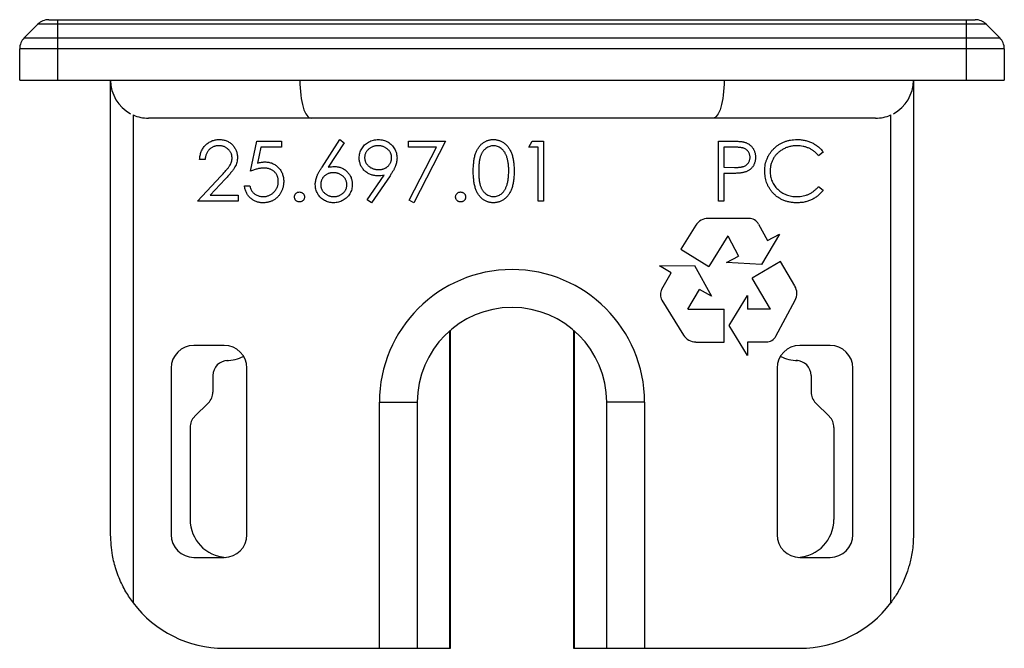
# Model space of a CAD drawing. Header units: millimetres. Extents: x -6.5 to 6.5, y 0 to 8.3.
import ezdxf

# ---------------------------------------------------------------- set-up
doc = ezdxf.new("R2010")
doc.units = ezdxf.units.MM

msp = doc.modelspace()

# ---------------------------------------------------------------- linework, layer by layer
at = {"color": 7, "linetype": 'Continuous', "lineweight": 25}
for p, q in [((-6.259, 8.241), (-6.441, 8.059)), ((6.259, 8.241), (-6.259, 8.241)), ((-6.117, 8.3), (6.117, 8.3)), ((-6, 8.3), (-6, 7.5)), ((6, 7.5), (6, 8.3)), ((6.259, 8.241), (6.441, 8.059)), ((-6.441, 8.059), (6.441, 8.059)), ((6.5, 7.917), (-6.5, 7.917)), ((-6.5, 7.5), (-6.5, 7.917)), ((6.5, 7.917), (6.5, 7.5)), ((-6.5, 7.5), (6.5, 7.5)), ((-5.3, 1.5), (-5.3, 7.5)), ((5.3, 7.5), (5.3, 1.5)), ((-5, 7.042), (-5, 0.6)), ((5, 0.6), (5, 7.042)), ((4.8, 7), (-4.8, 7)), ((-3.452, 6.3), (-3.37, 6.697)), ((-3.37, 6.697), (-3.045, 6.697)), ((-3.045, 6.697), (-3.045, 6.615)), ((-2.508, 6.355), (-2.271, 6.717)), ((-2.217, 6.674), (-2.426, 6.353)), ((-2.271, 6.717), (-2.217, 6.674)), ((-1.366, 6.697), (-0.877, 6.697)), ((-1.366, 6.615), (-1.366, 6.697)), ((-0.877, 6.697), (-1.294, 5.883)), ((0.222, 6.615), (0.268, 6.697)), ((0.268, 6.697), (0.415, 6.697)), ((0.415, 6.697), (0.415, 5.903)), ((2.726, 6.697), (2.882, 6.697)), ((2.726, 5.903), (2.726, 6.697)), ((-3.315, 6.615), (-3.358, 6.407)), ((-3.045, 6.615), (-3.315, 6.615)), ((-0.998, 6.615), (-1.366, 6.615)), ((-1.356, 5.917), (-0.998, 6.615)), ((0.344, 6.615), (0.222, 6.615)), ((0.344, 5.903), (0.344, 6.615)), ((2.797, 6.615), (2.797, 6.351)), ((2.943, 6.615), (2.797, 6.615)), ((4.11, 6.551), (4.048, 6.503)), ((-4.052, 6.453), (-4.124, 6.453)), ((-1.911, 5.922), (-1.69, 6.245)), ((-1.61, 6.24), (-1.854, 5.883)), ((2.797, 6.351), (2.936, 6.349)), ((2.854, 6.269), (2.797, 6.269)), ((2.797, 6.269), (2.797, 5.903)), ((-4.154, 5.903), (-3.846, 6.232)), ((-3.785, 6.196), (-3.984, 5.984)), ((-3.984, 5.984), (-3.615, 5.984)), ((-3.615, 5.984), (-3.615, 5.903)), ((-3.533, 6.107), (-3.462, 6.107)), ((4.048, 6.096), (4.11, 6.049)), ((-3.615, 5.903), (-4.154, 5.903)), ((-1.854, 5.883), (-1.911, 5.922)), ((-1.294, 5.883), (-1.356, 5.917)), ((0.415, 5.903), (0.344, 5.903)), ((2.797, 5.903), (2.726, 5.903)), ((3.129, 5.677), (2.59, 5.677)), ((3.256, 5.601), (3.373, 5.383)), ((2.426, 5.586), (2.231, 5.268)), ((3.532, 5.468), (3.295, 5.069)), ((3.373, 5.383), (3.532, 5.468)), ((2.848, 5.447), (2.599, 5.042)), ((2.848, 5.447), (2.992, 5.179)), ((2.231, 5.268), (2.599, 5.042)), ((2.833, 5.094), (2.992, 5.179)), ((3.295, 5.069), (2.833, 5.094)), ((3.547, 5.106), (3.173, 4.888)), ((3.735, 4.784), (3.547, 5.106)), ((1.948, 5.048), (2.411, 5.055)), ((2.103, 4.957), (1.948, 5.048)), ((1.979, 4.743), (2.103, 4.957)), ((2.411, 5.055), (2.632, 4.648)), ((3.413, 4.477), (3.173, 4.888)), ((2.323, 4.477), (2.477, 4.739)), ((2.632, 4.648), (2.477, 4.739)), ((1.98, 4.595), (2.263, 4.136)), ((2.869, 4.261), (3.109, 4.657)), ((3.109, 4.657), (3.109, 4.477)), ((3.484, 4.121), (3.738, 4.596)), ((2.323, 4.477), (2.8, 4.477)), ((2.8, 4.044), (2.8, 4.477)), ((3.413, 4.477), (3.109, 4.477)), ((-0.822, 0), (-0.822, 4.191)), ((-0.812, 0), (-0.812, 4.2)), ((0.812, 4.2), (0.812, 0)), ((0.822, 4.191), (0.822, 0)), ((3.109, 3.864), (2.869, 4.261)), ((2.427, 4.044), (2.8, 4.044)), ((3.357, 4.044), (3.109, 4.044)), ((3.109, 4.044), (3.109, 3.864)), ((-3.8, 4), (-4.2, 4)), ((4.2, 4), (3.8, 4)), ((-3.771, 3.8), (-3.75, 3.8)), ((3.771, 3.8), (3.75, 3.8)), ((-4.5, 3.7), (-4.5, 1.5)), ((-3.5, 1.5), (-3.5, 3.7)), ((3.5, 3.7), (3.5, 1.5)), ((4.5, 1.5), (4.5, 3.7)), ((-3.95, 3.6), (-3.95, 3.383)), ((3.95, 3.6), (3.95, 3.383)), ((-4.009, 3.241), (-4.191, 3.059)), ((-1.75, 0), (-1.75, 3.25)), ((-1.75, 3.25), (-1.25, 3.25)), ((-1.25, 3.25), (-1.25, 0)), ((1.25, 0), (1.25, 3.25)), ((1.75, 3.25), (1.25, 3.25)), ((1.75, 3.25), (1.75, 0)), ((4.009, 3.241), (4.191, 3.059)), ((-4.25, 2.917), (-4.25, 1.7)), ((4.25, 2.917), (4.25, 1.7)), ((-4.2, 1.2), (-3.8, 1.2)), ((3.8, 1.2), (4.2, 1.2)), ((-3.8, 0), (-0.812, 0)), ((0.812, 0), (3.8, 0))]:
    msp.add_line(p, q, dxfattribs=at)
for centre, radius, start, end in [((-6.117, 8.1), 0.2, 90, 135), ((6.117, 8.1), 0.2, 45, 90), ((-6.3, 7.917), 0.2, 135, 180), ((6.3, 7.917), 0.2, 0, 45), ((-4.8, 7.5), 0.5, 180, 241.9092), ((4.8, 7.5), 0.5, 298.0981, 0), ((-4.8, 7.5), 0.5, 246.4218, 270), ((4.8, 7.5), 0.5, 270, 293.5782), ((2.59, 5.485), 0.192, 90, 148.3925), ((3.129, 5.533), 0.144, 28.1361, 90), ((0, 3.25), 1.75, 0, 180), ((2.103, 4.671), 0.144, 149.7436, 211.6075), ((3.569, 4.687), 0.192, 331.8639, 30.2564), ((0, 3.25), 1.25, 0, 180), ((2.427, 4.237), 0.192, 211.6075, 270), ((3.357, 4.189), 0.144, 270, 331.8639), ((-4.2, 3.7), 0.3, 90, 180), ((-3.8, 3.7), 0.3, 0, 90), ((3.8, 3.7), 0.3, 90, 180), ((4.2, 3.7), 0.3, 0, 90), ((-3.75, 3.6), 0.2, 90, 180), ((-3.771, 4.3), 0.5, 270, 297.1206), ((3.771, 4.3), 0.5, 242.8794, 270), ((3.75, 3.6), 0.2, 0, 90), ((-4.15, 3.383), 0.2, 315, 0), ((4.15, 3.383), 0.2, 180, 225), ((-4.05, 2.917), 0.2, 135, 180), ((4.05, 2.917), 0.2, 360, 45), ((-3.75, 1.7), 0.5, 180, 266.7692), ((3.75, 1.7), 0.5, 273.2308, 0), ((-4.2, 1.5), 0.3, 180, 270), ((-3.8, 1.5), 0.3, 270, 0), ((3.8, 1.5), 0.3, 180, 270), ((4.2, 1.5), 0.3, 270, 0), ((-3.8, 1.5), 1.5, 216.8699, 270), ((3.8, 1.5), 1.5, 270, 323.1301)]:
    msp.add_arc(centre, radius, start, end, dxfattribs=at)
for points, knots in [([(-2.8, 7.5), (-2.8, 7.365), (-2.784, 7.234), (-2.73, 7.052), (-2.692, 7), (-2.653, 7)], [0, 0, 0, 0, 0.5, 0.5, 1, 1, 1, 1]), ([(2.8, 7.5), (2.8, 7.365), (2.784, 7.234), (2.73, 7.052), (2.692, 7), (2.653, 7)], [0, 0, 0, 0, 0.5, 0.5, 1, 1, 1, 1]), ([(-4.124, 6.453), (-4.123, 6.462), (-4.122, 6.481), (-4.118, 6.508), (-4.112, 6.533), (-4.103, 6.558), (-4.092, 6.581), (-4.08, 6.603), (-4.064, 6.624), (-4.047, 6.643), (-4.028, 6.66), (-4.008, 6.676), (-3.987, 6.688), (-3.964, 6.699), (-3.941, 6.707), (-3.917, 6.713), (-3.891, 6.717), (-3.874, 6.717), (-3.865, 6.717)], [0, 0, 0, 0, 0.068791, 0.135103, 0.198979, 0.261904, 0.323495, 0.385195, 0.446969, 0.509765, 0.572251, 0.633405, 0.693251, 0.752583, 0.812579, 0.873275, 0.93555, 1, 1, 1, 1]), ([(-3.868, 6.636), (-3.875, 6.636), (-3.887, 6.635), (-3.905, 6.633), (-3.922, 6.629), (-3.938, 6.624), (-3.954, 6.617), (-3.968, 6.609), (-3.982, 6.599), (-3.995, 6.588), (-4.007, 6.575), (-4.018, 6.561), (-4.027, 6.546), (-4.035, 6.53), (-4.041, 6.512), (-4.046, 6.493), (-4.05, 6.473), (-4.052, 6.46), (-4.052, 6.453)], [0, 0, 0, 0, 0.064439, 0.126547, 0.186887, 0.245878, 0.304041, 0.362191, 0.420976, 0.48066, 0.5406, 0.600689, 0.661936, 0.724443, 0.789038, 0.856314, 0.926352, 1, 1, 1, 1]), ([(-3.696, 6.475), (-3.696, 6.48), (-3.697, 6.491), (-3.699, 6.507), (-3.703, 6.522), (-3.708, 6.536), (-3.715, 6.55), (-3.724, 6.563), (-3.734, 6.576), (-3.746, 6.588), (-3.759, 6.599), (-3.772, 6.609), (-3.786, 6.617), (-3.801, 6.624), (-3.817, 6.629), (-3.834, 6.633), (-3.851, 6.635), (-3.862, 6.636), (-3.868, 6.636)], [0, 0, 0, 0, 0.061965, 0.122122, 0.180988, 0.239933, 0.299906, 0.359989, 0.421776, 0.486576, 0.551535, 0.615018, 0.677259, 0.73973, 0.80305, 0.866495, 0.931973, 1, 1, 1, 1]), ([(-3.865, 6.717), (-3.856, 6.717), (-3.839, 6.717), (-3.814, 6.713), (-3.79, 6.708), (-3.768, 6.7), (-3.747, 6.69), (-3.727, 6.678), (-3.708, 6.664), (-3.691, 6.647), (-3.675, 6.629), (-3.662, 6.61), (-3.651, 6.591), (-3.641, 6.571), (-3.634, 6.549), (-3.629, 6.527), (-3.626, 6.504), (-3.625, 6.489), (-3.625, 6.481)], [0, 0, 0, 0, 0.0694755, 0.1365168, 0.2007888, 0.2638297, 0.325735, 0.3872907, 0.4495092, 0.5129678, 0.5762752, 0.6375801, 0.6979026, 0.7571721, 0.8165985, 0.8766532, 0.9372896, 1, 1, 1, 1]), ([(-2.017, 6.474), (-2.017, 6.485), (-2.016, 6.507), (-2.01, 6.539), (-1.999, 6.569), (-1.985, 6.597), (-1.967, 6.623), (-1.946, 6.647), (-1.921, 6.667), (-1.893, 6.685), (-1.862, 6.699), (-1.831, 6.71), (-1.798, 6.716), (-1.776, 6.717), (-1.764, 6.717)], [0, 0, 0, 0, 0.0852491, 0.1673266, 0.2481753, 0.3288291, 0.4099081, 0.4905845, 0.5729935, 0.6582649, 0.7442216, 0.8290604, 0.9139383, 1, 1, 1, 1]), ([(-1.768, 6.636), (-1.774, 6.636), (-1.786, 6.635), (-1.803, 6.633), (-1.82, 6.629), (-1.836, 6.624), (-1.852, 6.618), (-1.867, 6.61), (-1.881, 6.6), (-1.894, 6.59), (-1.906, 6.578), (-1.917, 6.565), (-1.926, 6.552), (-1.933, 6.539), (-1.939, 6.524), (-1.943, 6.509), (-1.945, 6.494), (-1.946, 6.483), (-1.946, 6.478)], [0, 0, 0, 0, 0.068712, 0.134812, 0.199538, 0.263335, 0.326747, 0.390328, 0.454126, 0.519203, 0.58351, 0.645497, 0.70529, 0.763488, 0.821856, 0.880004, 0.939108, 1, 1, 1, 1]), ([(-1.59, 6.478), (-1.59, 6.483), (-1.59, 6.494), (-1.592, 6.509), (-1.597, 6.524), (-1.602, 6.539), (-1.61, 6.552), (-1.619, 6.565), (-1.629, 6.578), (-1.642, 6.59), (-1.655, 6.6), (-1.669, 6.61), (-1.684, 6.618), (-1.699, 6.624), (-1.715, 6.629), (-1.732, 6.633), (-1.75, 6.635), (-1.762, 6.636), (-1.768, 6.636)], [0, 0, 0, 0, 0.06076, 0.119735, 0.177757, 0.235999, 0.29407, 0.353733, 0.415973, 0.48014, 0.545076, 0.608735, 0.672178, 0.735453, 0.799112, 0.864284, 0.930837, 1, 1, 1, 1]), ([(-1.764, 6.717), (-1.753, 6.717), (-1.732, 6.716), (-1.7, 6.71), (-1.669, 6.7), (-1.64, 6.686), (-1.613, 6.668), (-1.589, 6.647), (-1.568, 6.623), (-1.55, 6.596), (-1.536, 6.567), (-1.526, 6.537), (-1.52, 6.505), (-1.519, 6.484), (-1.518, 6.473)], [0, 0, 0, 0, 0.085532, 0.169003, 0.251943, 0.335682, 0.419409, 0.501265, 0.583703, 0.668, 0.751919, 0.834598, 0.916526, 1, 1, 1, 1]), ([(-0.511, 6.3), (-0.511, 6.312), (-0.511, 6.337), (-0.509, 6.373), (-0.506, 6.407), (-0.503, 6.438), (-0.498, 6.468), (-0.492, 6.495), (-0.486, 6.52), (-0.478, 6.542), (-0.469, 6.563), (-0.459, 6.583), (-0.449, 6.601), (-0.437, 6.618), (-0.425, 6.634), (-0.412, 6.648), (-0.398, 6.661), (-0.383, 6.673), (-0.367, 6.683), (-0.351, 6.692), (-0.335, 6.7), (-0.318, 6.706), (-0.3, 6.711), (-0.282, 6.715), (-0.264, 6.717), (-0.252, 6.717), (-0.246, 6.717)], [0, 0, 0, 0, 0.068595, 0.133246, 0.194313, 0.251279, 0.304513, 0.354235, 0.400481, 0.443411, 0.484015, 0.523252, 0.561042, 0.5979, 0.633518, 0.668314, 0.702496, 0.736685, 0.770293, 0.803437, 0.835913, 0.86846, 0.900847, 0.933467, 0.966258, 1, 1, 1, 1]), ([(-0.243, 6.636), (-0.252, 6.635), (-0.27, 6.634), (-0.295, 6.628), (-0.32, 6.616), (-0.34, 6.604), (-0.355, 6.592), (-0.366, 6.582), (-0.376, 6.571), (-0.385, 6.558), (-0.394, 6.545), (-0.402, 6.531), (-0.409, 6.515), (-0.416, 6.499), (-0.421, 6.481), (-0.426, 6.461), (-0.431, 6.439), (-0.434, 6.415), (-0.436, 6.389), (-0.438, 6.361), (-0.44, 6.331), (-0.44, 6.311), (-0.44, 6.3)], [0, 0, 0, 0, 0.060387, 0.120883, 0.182755, 0.247811, 0.281299, 0.315088, 0.349702, 0.384857, 0.420966, 0.458511, 0.497175, 0.537602, 0.580503, 0.627468, 0.678388, 0.733983, 0.793747, 0.857714, 0.926698, 1, 1, 1, 1]), ([(-0.246, 6.717), (-0.239, 6.717), (-0.227, 6.717), (-0.208, 6.715), (-0.19, 6.711), (-0.172, 6.706), (-0.155, 6.7), (-0.138, 6.692), (-0.122, 6.683), (-0.106, 6.673), (-0.091, 6.661), (-0.077, 6.648), (-0.063, 6.633), (-0.05, 6.617), (-0.038, 6.599), (-0.027, 6.581), (-0.017, 6.56), (-0.007, 6.539), (0.001, 6.515), (0.009, 6.49), (0.015, 6.463), (0.02, 6.434), (0.024, 6.403), (0.026, 6.37), (0.028, 6.336), (0.028, 6.312), (0.028, 6.3)], [0, 0, 0, 0, 0.033788, 0.067194, 0.099862, 0.132567, 0.165151, 0.197913, 0.231319, 0.265083, 0.299255, 0.334399, 0.369943, 0.406284, 0.444064, 0.482998, 0.523354, 0.565537, 0.609613, 0.656391, 0.705885, 0.758325, 0.813832, 0.872795, 0.934722, 1, 1, 1, 1]), ([(-0.043, 6.3), (-0.043, 6.309), (-0.043, 6.328), (-0.044, 6.355), (-0.047, 6.381), (-0.049, 6.406), (-0.053, 6.429), (-0.057, 6.451), (-0.063, 6.472), (-0.069, 6.492), (-0.076, 6.51), (-0.084, 6.526), (-0.092, 6.542), (-0.101, 6.556), (-0.111, 6.57), (-0.121, 6.581), (-0.132, 6.592), (-0.147, 6.604), (-0.167, 6.616), (-0.191, 6.628), (-0.217, 6.634), (-0.234, 6.635), (-0.243, 6.636)], [0, 0, 0, 0, 0.065681, 0.128486, 0.188175, 0.245106, 0.299448, 0.350823, 0.399942, 0.446672, 0.491255, 0.533376, 0.573853, 0.612526, 0.649597, 0.685532, 0.720106, 0.753838, 0.818925, 0.880493, 0.940311, 1, 1, 1, 1]), ([(2.882, 6.697), (2.893, 6.697), (2.913, 6.697), (2.942, 6.696), (2.969, 6.695), (2.993, 6.694), (3.014, 6.692), (3.033, 6.69), (3.049, 6.688), (3.058, 6.686), (3.063, 6.685)], [0, 0, 0, 0, 0.176956, 0.339055, 0.486318, 0.618781, 0.735619, 0.838742, 0.926457, 1, 1, 1, 1]), ([(3.063, 6.685), (3.068, 6.683), (3.079, 6.68), (3.095, 6.674), (3.109, 6.667), (3.124, 6.659), (3.137, 6.65), (3.149, 6.64), (3.161, 6.628), (3.172, 6.616), (3.182, 6.602), (3.191, 6.588), (3.198, 6.572), (3.204, 6.556), (3.209, 6.539), (3.212, 6.522), (3.214, 6.503), (3.215, 6.49), (3.215, 6.484)], [0, 0, 0, 0, 0.062481, 0.12349, 0.183411, 0.243153, 0.302127, 0.36171, 0.421842, 0.482932, 0.544552, 0.605681, 0.66768, 0.729984, 0.794551, 0.860346, 0.928907, 1, 1, 1, 1]), ([(3.337, 6.305), (3.337, 6.319), (3.338, 6.347), (3.344, 6.388), (3.353, 6.428), (3.367, 6.465), (3.384, 6.501), (3.405, 6.536), (3.43, 6.568), (3.458, 6.599), (3.489, 6.626), (3.523, 6.651), (3.558, 6.671), (3.596, 6.688), (3.635, 6.701), (3.676, 6.71), (3.719, 6.716), (3.749, 6.717), (3.764, 6.717)], [0, 0, 0, 0, 0.064558, 0.127014, 0.187955, 0.248014, 0.307748, 0.368235, 0.42947, 0.492743, 0.556258, 0.618217, 0.679655, 0.741246, 0.803415, 0.866815, 0.932328, 1, 1, 1, 1]), ([(3.759, 6.636), (3.751, 6.636), (3.736, 6.635), (3.712, 6.633), (3.689, 6.63), (3.666, 6.625), (3.644, 6.618), (3.622, 6.611), (3.601, 6.601), (3.581, 6.591), (3.561, 6.579), (3.542, 6.566), (3.524, 6.553), (3.508, 6.538), (3.492, 6.523), (3.478, 6.506), (3.465, 6.488), (3.453, 6.47), (3.442, 6.451), (3.433, 6.431), (3.425, 6.41), (3.419, 6.389), (3.414, 6.367), (3.411, 6.345), (3.408, 6.322), (3.408, 6.307), (3.408, 6.299)], [0, 0, 0, 0, 0.043955, 0.087502, 0.130463, 0.172752, 0.215403, 0.25765, 0.300153, 0.343121, 0.385925, 0.427686, 0.468818, 0.509492, 0.549883, 0.58998, 0.630405, 0.670869, 0.711384, 0.751627, 0.791776, 0.832459, 0.873319, 0.914543, 0.956924, 1, 1, 1, 1]), ([(4.048, 6.503), (4.043, 6.509), (4.035, 6.519), (4.02, 6.534), (4.006, 6.548), (3.99, 6.561), (3.974, 6.573), (3.957, 6.583), (3.94, 6.593), (3.915, 6.605), (3.884, 6.618), (3.844, 6.628), (3.802, 6.635), (3.774, 6.635), (3.759, 6.636)], [0, 0, 0, 0, 0.063163, 0.125475, 0.187121, 0.248294, 0.309295, 0.36985, 0.430973, 0.492456, 0.616148, 0.740844, 0.868183, 1, 1, 1, 1]), ([(3.764, 6.717), (3.773, 6.717), (3.791, 6.717), (3.818, 6.715), (3.844, 6.711), (3.869, 6.706), (3.894, 6.7), (3.918, 6.693), (3.941, 6.684), (3.964, 6.674), (3.986, 6.662), (4.006, 6.65), (4.026, 6.636), (4.045, 6.621), (4.063, 6.605), (4.08, 6.589), (4.096, 6.57), (4.105, 6.558), (4.11, 6.551)], [0, 0, 0, 0, 0.068548, 0.135683, 0.201215, 0.265682, 0.329267, 0.392395, 0.45507, 0.517127, 0.57879, 0.63974, 0.700192, 0.759806, 0.819628, 0.879355, 0.939512, 1, 1, 1, 1]), ([(3.143, 6.484), (3.143, 6.49), (3.143, 6.503), (3.138, 6.521), (3.131, 6.539), (3.121, 6.555), (3.109, 6.571), (3.095, 6.584), (3.08, 6.594), (3.065, 6.601), (3.052, 6.605), (3.041, 6.608), (3.028, 6.61), (3.013, 6.612), (2.998, 6.614), (2.981, 6.615), (2.962, 6.615), (2.949, 6.615), (2.943, 6.615)], [0, 0, 0, 0, 0.070044, 0.139238, 0.208197, 0.279173, 0.349987, 0.418354, 0.48761, 0.557411, 0.59533, 0.637964, 0.685913, 0.738185, 0.796103, 0.858517, 0.926658, 1, 1, 1, 1]), ([(-3.846, 6.232), (-3.839, 6.239), (-3.824, 6.254), (-3.804, 6.276), (-3.786, 6.297), (-3.769, 6.315), (-3.755, 6.333), (-3.743, 6.348), (-3.733, 6.362), (-3.722, 6.379), (-3.712, 6.399), (-3.703, 6.424), (-3.697, 6.449), (-3.696, 6.466), (-3.696, 6.475)], [0, 0, 0, 0, 0.110803, 0.212829, 0.306101, 0.390647, 0.466924, 0.534481, 0.593587, 0.644557, 0.7362, 0.825024, 0.911986, 1, 1, 1, 1]), ([(-3.625, 6.481), (-3.625, 6.47), (-3.626, 6.448), (-3.633, 6.416), (-3.643, 6.385), (-3.655, 6.36), (-3.667, 6.339), (-3.678, 6.323), (-3.691, 6.305), (-3.707, 6.286), (-3.723, 6.265), (-3.742, 6.243), (-3.763, 6.22), (-3.778, 6.205), (-3.785, 6.196)], [0, 0, 0, 0, 0.098702, 0.195672, 0.292422, 0.391343, 0.444462, 0.504229, 0.570352, 0.642546, 0.722288, 0.807921, 0.90047, 1, 1, 1, 1]), ([(-3.358, 6.407), (-3.349, 6.409), (-3.333, 6.413), (-3.309, 6.418), (-3.286, 6.421), (-3.271, 6.422), (-3.264, 6.422)], [0, 0, 0, 0, 0.275068, 0.532901, 0.773973, 1, 1, 1, 1]), ([(-3.264, 6.422), (-3.255, 6.422), (-3.238, 6.421), (-3.212, 6.418), (-3.188, 6.412), (-3.165, 6.404), (-3.143, 6.394), (-3.122, 6.381), (-3.103, 6.366), (-3.085, 6.349), (-3.068, 6.33), (-3.054, 6.31), (-3.041, 6.289), (-3.032, 6.266), (-3.024, 6.242), (-3.018, 6.216), (-3.015, 6.19), (-3.014, 6.172), (-3.014, 6.162)], [0, 0, 0, 0, 0.0658076, 0.1293943, 0.1908941, 0.2512811, 0.310815, 0.370371, 0.4307683, 0.4928813, 0.5551039, 0.6160671, 0.677256, 0.7382598, 0.8007621, 0.8647776, 0.9310453, 1, 1, 1, 1]), ([(-1.774, 6.239), (-1.782, 6.239), (-1.799, 6.239), (-1.823, 6.243), (-1.846, 6.248), (-1.868, 6.256), (-1.889, 6.265), (-1.909, 6.277), (-1.928, 6.291), (-1.947, 6.306), (-1.963, 6.324), (-1.978, 6.342), (-1.99, 6.362), (-2, 6.382), (-2.007, 6.404), (-2.013, 6.426), (-2.016, 6.45), (-2.017, 6.466), (-2.017, 6.474)], [0, 0, 0, 0, 0.0662949, 0.1301311, 0.1928622, 0.25436, 0.3159098, 0.3773381, 0.4402053, 0.5041751, 0.5680336, 0.6302277, 0.6908615, 0.7514218, 0.8114657, 0.8727505, 0.9353907, 1, 1, 1, 1]), ([(-1.946, 6.478), (-1.946, 6.473), (-1.945, 6.462), (-1.943, 6.447), (-1.938, 6.432), (-1.933, 6.417), (-1.925, 6.403), (-1.915, 6.39), (-1.904, 6.378), (-1.892, 6.366), (-1.878, 6.355), (-1.863, 6.346), (-1.848, 6.338), (-1.832, 6.332), (-1.815, 6.326), (-1.798, 6.323), (-1.779, 6.321), (-1.767, 6.32), (-1.761, 6.32)], [0, 0, 0, 0, 0.05954, 0.117423, 0.17444, 0.231734, 0.289722, 0.3492, 0.410516, 0.47508, 0.540094, 0.604444, 0.668697, 0.73211, 0.796739, 0.862906, 0.930462, 1, 1, 1, 1]), ([(-1.761, 6.32), (-1.754, 6.32), (-1.742, 6.321), (-1.724, 6.323), (-1.707, 6.326), (-1.691, 6.332), (-1.676, 6.338), (-1.662, 6.346), (-1.649, 6.355), (-1.636, 6.366), (-1.626, 6.378), (-1.616, 6.39), (-1.608, 6.404), (-1.601, 6.417), (-1.596, 6.432), (-1.592, 6.447), (-1.59, 6.462), (-1.59, 6.473), (-1.59, 6.478)], [0, 0, 0, 0, 0.072713, 0.141547, 0.208363, 0.272462, 0.33539, 0.397711, 0.459383, 0.522098, 0.584315, 0.644392, 0.703345, 0.761509, 0.82003, 0.878517, 0.938265, 1, 1, 1, 1]), ([(-1.518, 6.473), (-1.519, 6.465), (-1.519, 6.448), (-1.523, 6.422), (-1.529, 6.396), (-1.537, 6.374), (-1.544, 6.356), (-1.55, 6.341), (-1.558, 6.326), (-1.566, 6.31), (-1.576, 6.294), (-1.586, 6.276), (-1.598, 6.258), (-1.606, 6.246), (-1.61, 6.24)], [0, 0, 0, 0, 0.09832, 0.199417, 0.305603, 0.416162, 0.474582, 0.537006, 0.603857, 0.67409, 0.749417, 0.828253, 0.912054, 1, 1, 1, 1]), ([(2.936, 6.349), (2.943, 6.349), (2.956, 6.349), (2.975, 6.35), (2.993, 6.351), (3.009, 6.352), (3.024, 6.355), (3.037, 6.357), (3.049, 6.36), (3.063, 6.364), (3.078, 6.371), (3.095, 6.382), (3.109, 6.395), (3.121, 6.41), (3.131, 6.427), (3.138, 6.445), (3.143, 6.464), (3.143, 6.477), (3.143, 6.484)], [0, 0, 0, 0, 0.072538, 0.140034, 0.202496, 0.260575, 0.313228, 0.361583, 0.404878, 0.444127, 0.5164, 0.586507, 0.655085, 0.724384, 0.793974, 0.861638, 0.930111, 1, 1, 1, 1]), ([(3.215, 6.484), (3.215, 6.477), (3.214, 6.465), (3.212, 6.446), (3.209, 6.428), (3.204, 6.411), (3.198, 6.395), (3.191, 6.38), (3.183, 6.365), (3.173, 6.352), (3.162, 6.34), (3.15, 6.328), (3.137, 6.318), (3.122, 6.308), (3.107, 6.3), (3.091, 6.293), (3.074, 6.287), (3.062, 6.284), (3.056, 6.282)], [0, 0, 0, 0, 0.070119, 0.137192, 0.202016, 0.264631, 0.326117, 0.38601, 0.445812, 0.505298, 0.564633, 0.624283, 0.683902, 0.743953, 0.805388, 0.868388, 0.933084, 1, 1, 1, 1]), ([(-3.277, 6.341), (-3.283, 6.34), (-3.296, 6.34), (-3.315, 6.338), (-3.336, 6.335), (-3.357, 6.331), (-3.38, 6.325), (-3.403, 6.318), (-3.427, 6.309), (-3.443, 6.303), (-3.452, 6.3)], [0, 0, 0, 0, 0.102203, 0.211023, 0.3251, 0.446502, 0.573788, 0.708901, 0.850358, 1, 1, 1, 1]), ([(-3.086, 6.165), (-3.086, 6.172), (-3.086, 6.184), (-3.088, 6.202), (-3.093, 6.22), (-3.098, 6.236), (-3.106, 6.252), (-3.115, 6.266), (-3.125, 6.28), (-3.138, 6.292), (-3.151, 6.304), (-3.166, 6.314), (-3.182, 6.322), (-3.199, 6.329), (-3.217, 6.334), (-3.236, 6.338), (-3.256, 6.34), (-3.27, 6.34), (-3.277, 6.341)], [0, 0, 0, 0, 0.065351, 0.127916, 0.18836, 0.247216, 0.30563, 0.36377, 0.422661, 0.482687, 0.5433, 0.604118, 0.664965, 0.727413, 0.791468, 0.858055, 0.927037, 1, 1, 1, 1]), ([(-2.597, 6.124), (-2.597, 6.133), (-2.596, 6.149), (-2.592, 6.174), (-2.586, 6.2), (-2.579, 6.222), (-2.572, 6.24), (-2.566, 6.255), (-2.559, 6.27), (-2.551, 6.286), (-2.541, 6.302), (-2.531, 6.319), (-2.52, 6.337), (-2.512, 6.349), (-2.508, 6.355)], [0, 0, 0, 0, 0.097818, 0.199726, 0.305276, 0.415811, 0.474472, 0.537274, 0.603657, 0.674299, 0.749834, 0.828598, 0.912378, 1, 1, 1, 1]), ([(-2.359, 6.28), (-2.365, 6.279), (-2.377, 6.279), (-2.394, 6.277), (-2.411, 6.273), (-2.426, 6.268), (-2.441, 6.262), (-2.455, 6.254), (-2.468, 6.244), (-2.48, 6.234), (-2.491, 6.222), (-2.5, 6.209), (-2.508, 6.196), (-2.514, 6.182), (-2.52, 6.168), (-2.523, 6.153), (-2.525, 6.138), (-2.526, 6.127), (-2.526, 6.121)], [0, 0, 0, 0, 0.070599, 0.137901, 0.203196, 0.26679, 0.329106, 0.390654, 0.452653, 0.515748, 0.577926, 0.63893, 0.698351, 0.757296, 0.816394, 0.876267, 0.936817, 1, 1, 1, 1]), ([(-2.426, 6.353), (-2.412, 6.356), (-2.385, 6.36), (-2.358, 6.361), (-2.344, 6.361)], [0, 0, 0, 0, 0.512659, 1, 1, 1, 1]), ([(-2.18, 6.121), (-2.18, 6.127), (-2.18, 6.138), (-2.183, 6.153), (-2.187, 6.168), (-2.193, 6.183), (-2.2, 6.196), (-2.209, 6.209), (-2.22, 6.222), (-2.232, 6.234), (-2.246, 6.244), (-2.26, 6.254), (-2.275, 6.262), (-2.29, 6.268), (-2.306, 6.273), (-2.323, 6.277), (-2.341, 6.279), (-2.353, 6.279), (-2.359, 6.28)], [0, 0, 0, 0, 0.061138, 0.119994, 0.178225, 0.236256, 0.294929, 0.354716, 0.41673, 0.480664, 0.545832, 0.609758, 0.672971, 0.736017, 0.799839, 0.864775, 0.931088, 1, 1, 1, 1]), ([(-2.344, 6.361), (-2.336, 6.361), (-2.32, 6.36), (-2.297, 6.357), (-2.274, 6.352), (-2.253, 6.344), (-2.233, 6.335), (-2.213, 6.323), (-2.194, 6.309), (-2.177, 6.293), (-2.161, 6.276), (-2.147, 6.257), (-2.135, 6.238), (-2.125, 6.217), (-2.118, 6.196), (-2.112, 6.173), (-2.109, 6.15), (-2.109, 6.134), (-2.109, 6.126)], [0, 0, 0, 0, 0.065231, 0.128405, 0.190067, 0.250943, 0.311546, 0.372863, 0.435024, 0.499072, 0.563091, 0.62551, 0.68668, 0.747283, 0.808563, 0.870742, 0.934341, 1, 1, 1, 1]), ([(-1.69, 6.245), (-1.705, 6.243), (-1.732, 6.24), (-1.76, 6.239), (-1.774, 6.239)], [0, 0, 0, 0, 0.507858, 1, 1, 1, 1]), ([(-0.246, 5.883), (-0.252, 5.883), (-0.264, 5.883), (-0.282, 5.885), (-0.3, 5.889), (-0.317, 5.893), (-0.334, 5.899), (-0.351, 5.907), (-0.367, 5.916), (-0.382, 5.926), (-0.397, 5.938), (-0.411, 5.951), (-0.424, 5.965), (-0.436, 5.981), (-0.448, 5.998), (-0.458, 6.016), (-0.468, 6.036), (-0.477, 6.057), (-0.485, 6.08), (-0.492, 6.105), (-0.498, 6.132), (-0.503, 6.162), (-0.506, 6.193), (-0.509, 6.227), (-0.511, 6.262), (-0.511, 6.287), (-0.511, 6.3)], [0, 0, 0, 0, 0.033787, 0.066622, 0.099285, 0.131361, 0.163585, 0.196104, 0.228902, 0.262158, 0.295991, 0.330218, 0.36506, 0.400951, 0.43762, 0.475708, 0.515381, 0.556414, 0.599765, 0.646424, 0.696431, 0.749782, 0.806573, 0.867436, 0.931887, 1, 1, 1, 1]), ([(-0.44, 6.3), (-0.44, 6.289), (-0.44, 6.269), (-0.438, 6.239), (-0.436, 6.211), (-0.434, 6.185), (-0.43, 6.161), (-0.426, 6.139), (-0.421, 6.119), (-0.416, 6.101), (-0.409, 6.085), (-0.402, 6.069), (-0.394, 6.055), (-0.386, 6.042), (-0.376, 6.03), (-0.366, 6.018), (-0.355, 6.008), (-0.34, 5.996), (-0.32, 5.983), (-0.295, 5.972), (-0.269, 5.965), (-0.252, 5.965), (-0.243, 5.964)], [0, 0, 0, 0, 0.072951, 0.141584, 0.205926, 0.265301, 0.320597, 0.371817, 0.41879, 0.461699, 0.502134, 0.540804, 0.578181, 0.614297, 0.649678, 0.684299, 0.718359, 0.752081, 0.817652, 0.879722, 0.939966, 1, 1, 1, 1]), ([(0.028, 6.3), (0.028, 6.287), (0.028, 6.264), (0.026, 6.229), (0.024, 6.197), (0.02, 6.166), (0.015, 6.137), (0.009, 6.11), (0.002, 6.085), (-0.007, 6.062), (-0.016, 6.04), (-0.027, 6.02), (-0.038, 6.001), (-0.049, 5.984), (-0.062, 5.967), (-0.076, 5.953), (-0.09, 5.939), (-0.106, 5.928), (-0.122, 5.917), (-0.138, 5.908), (-0.155, 5.9), (-0.172, 5.894), (-0.19, 5.889), (-0.208, 5.885), (-0.227, 5.883), (-0.239, 5.883), (-0.246, 5.883)], [0, 0, 0, 0, 0.065063, 0.126773, 0.185516, 0.240765, 0.29298, 0.34225, 0.388919, 0.432776, 0.474628, 0.514775, 0.553606, 0.591426, 0.628028, 0.663804, 0.698984, 0.733591, 0.767628, 0.801208, 0.834264, 0.866981, 0.89972, 0.932702, 0.966176, 1, 1, 1, 1]), ([(-0.073, 6.1), (-0.07, 6.107), (-0.066, 6.122), (-0.059, 6.144), (-0.054, 6.168), (-0.05, 6.192), (-0.047, 6.217), (-0.045, 6.244), (-0.043, 6.272), (-0.043, 6.29), (-0.043, 6.3)], [0, 0, 0, 0, 0.110588, 0.224542, 0.342503, 0.464324, 0.590756, 0.722227, 0.858843, 1, 1, 1, 1]), ([(3.056, 6.282), (3.051, 6.281), (3.04, 6.279), (3.022, 6.276), (3.002, 6.274), (2.978, 6.273), (2.951, 6.271), (2.921, 6.27), (2.889, 6.269), (2.866, 6.269), (2.854, 6.269)], [0, 0, 0, 0, 0.0751731, 0.1647463, 0.2680169, 0.3859119, 0.5177895, 0.663691, 0.8244132, 1, 1, 1, 1]), ([(3.437, 6.021), (3.429, 6.031), (3.413, 6.051), (3.393, 6.083), (3.375, 6.116), (3.361, 6.151), (3.35, 6.187), (3.343, 6.225), (3.338, 6.264), (3.337, 6.291), (3.337, 6.305)], [0, 0, 0, 0, 0.124329, 0.247156, 0.36878, 0.490734, 0.613614, 0.738958, 0.867311, 1, 1, 1, 1]), ([(3.408, 6.299), (3.408, 6.287), (3.409, 6.264), (3.414, 6.231), (3.421, 6.198), (3.433, 6.168), (3.447, 6.138), (3.465, 6.11), (3.485, 6.084), (3.509, 6.06), (3.535, 6.037), (3.563, 6.018), (3.592, 6.001), (3.623, 5.987), (3.656, 5.977), (3.691, 5.97), (3.727, 5.965), (3.752, 5.964), (3.764, 5.964)], [0, 0, 0, 0, 0.064323, 0.12629, 0.186726, 0.246146, 0.305576, 0.365429, 0.426326, 0.48884, 0.551725, 0.613919, 0.675484, 0.737334, 0.800229, 0.864502, 0.931041, 1, 1, 1, 1]), ([(-3.014, 6.162), (-3.014, 6.156), (-3.015, 6.143), (-3.016, 6.124), (-3.019, 6.105), (-3.023, 6.087), (-3.028, 6.069), (-3.034, 6.052), (-3.042, 6.035), (-3.05, 6.018), (-3.06, 6.002), (-3.07, 5.987), (-3.081, 5.973), (-3.093, 5.96), (-3.106, 5.948), (-3.119, 5.937), (-3.133, 5.927), (-3.148, 5.918), (-3.164, 5.909), (-3.181, 5.902), (-3.197, 5.896), (-3.215, 5.891), (-3.233, 5.887), (-3.252, 5.885), (-3.271, 5.883), (-3.284, 5.883), (-3.291, 5.883)], [0, 0, 0, 0, 0.044014, 0.087434, 0.130118, 0.172554, 0.214555, 0.256298, 0.298438, 0.340849, 0.382715, 0.423924, 0.464246, 0.504074, 0.543862, 0.583567, 0.623094, 0.663229, 0.703551, 0.743938, 0.784541, 0.82575, 0.867757, 0.910745, 0.954914, 1, 1, 1, 1]), ([(-3.287, 5.964), (-3.28, 5.964), (-3.267, 5.965), (-3.247, 5.967), (-3.228, 5.972), (-3.21, 5.978), (-3.192, 5.986), (-3.176, 5.996), (-3.16, 6.008), (-3.145, 6.021), (-3.131, 6.036), (-3.119, 6.052), (-3.109, 6.069), (-3.1, 6.086), (-3.093, 6.105), (-3.089, 6.124), (-3.086, 6.144), (-3.086, 6.158), (-3.086, 6.165)], [0, 0, 0, 0, 0.064207, 0.126425, 0.18768, 0.248216, 0.308305, 0.369661, 0.431699, 0.495947, 0.559758, 0.622295, 0.683911, 0.745092, 0.80674, 0.869087, 0.93329, 1, 1, 1, 1]), ([(-2.357, 5.883), (-2.367, 5.883), (-2.388, 5.884), (-2.42, 5.89), (-2.45, 5.9), (-2.478, 5.913), (-2.504, 5.931), (-2.528, 5.951), (-2.549, 5.975), (-2.566, 6.002), (-2.58, 6.031), (-2.59, 6.061), (-2.596, 6.092), (-2.597, 6.114), (-2.597, 6.124)], [0, 0, 0, 0, 0.084335, 0.167052, 0.249566, 0.33274, 0.415915, 0.497828, 0.580373, 0.6646, 0.749467, 0.83251, 0.915639, 1, 1, 1, 1]), ([(-2.526, 6.121), (-2.526, 6.116), (-2.525, 6.106), (-2.523, 6.09), (-2.519, 6.075), (-2.513, 6.061), (-2.506, 6.047), (-2.497, 6.034), (-2.487, 6.022), (-2.475, 6.01), (-2.462, 5.999), (-2.449, 5.99), (-2.434, 5.982), (-2.419, 5.975), (-2.404, 5.97), (-2.387, 5.967), (-2.37, 5.965), (-2.359, 5.964), (-2.353, 5.964)], [0, 0, 0, 0, 0.061842, 0.121262, 0.180746, 0.239231, 0.298308, 0.358183, 0.420359, 0.484792, 0.549938, 0.613718, 0.676681, 0.739154, 0.8022, 0.86674, 0.93205, 1, 1, 1, 1]), ([(-2.109, 6.126), (-2.109, 6.115), (-2.11, 6.093), (-2.116, 6.061), (-2.126, 6.031), (-2.14, 6.002), (-2.157, 5.976), (-2.179, 5.953), (-2.203, 5.932), (-2.23, 5.915), (-2.26, 5.9), (-2.291, 5.89), (-2.324, 5.884), (-2.346, 5.883), (-2.357, 5.883)], [0, 0, 0, 0, 0.0859479, 0.1691252, 0.2503991, 0.3322897, 0.4133643, 0.4941723, 0.5760217, 0.660757, 0.7457831, 0.8300436, 0.9140275, 1, 1, 1, 1]), ([(-2.353, 5.964), (-2.347, 5.964), (-2.335, 5.965), (-2.318, 5.967), (-2.302, 5.97), (-2.286, 5.975), (-2.271, 5.982), (-2.257, 5.99), (-2.243, 5.999), (-2.23, 6.01), (-2.219, 6.022), (-2.208, 6.034), (-2.199, 6.047), (-2.192, 6.061), (-2.187, 6.075), (-2.183, 6.09), (-2.18, 6.106), (-2.18, 6.116), (-2.18, 6.121)], [0, 0, 0, 0, 0.067962, 0.133283, 0.197835, 0.260892, 0.323377, 0.38635, 0.449638, 0.514795, 0.57924, 0.641814, 0.701359, 0.760727, 0.819222, 0.878716, 0.938147, 1, 1, 1, 1]), ([(-3.291, 5.883), (-3.299, 5.883), (-3.315, 5.883), (-3.337, 5.886), (-3.359, 5.891), (-3.38, 5.898), (-3.4, 5.907), (-3.419, 5.918), (-3.437, 5.93), (-3.454, 5.945), (-3.47, 5.961), (-3.484, 5.978), (-3.497, 5.997), (-3.507, 6.017), (-3.517, 6.037), (-3.524, 6.059), (-3.53, 6.083), (-3.532, 6.098), (-3.533, 6.107)], [0, 0, 0, 0, 0.065421, 0.128708, 0.190236, 0.250724, 0.310637, 0.370766, 0.431615, 0.493523, 0.555883, 0.617342, 0.678668, 0.740711, 0.802985, 0.866803, 0.932347, 1, 1, 1, 1]), ([(-3.462, 6.107), (-3.46, 6.099), (-3.457, 6.084), (-3.45, 6.064), (-3.44, 6.046), (-3.43, 6.03), (-3.417, 6.015), (-3.402, 6.003), (-3.386, 5.991), (-3.368, 5.982), (-3.348, 5.974), (-3.328, 5.968), (-3.308, 5.965), (-3.294, 5.964), (-3.287, 5.964)], [0, 0, 0, 0, 0.094687, 0.181994, 0.264377, 0.34218, 0.418618, 0.496509, 0.577369, 0.661511, 0.746733, 0.831258, 0.915206, 1, 1, 1, 1]), ([(-2.872, 5.959), (-2.872, 5.963), (-2.871, 5.972), (-2.867, 5.985), (-2.861, 5.996), (-2.853, 6.006), (-2.843, 6.015), (-2.831, 6.021), (-2.819, 6.024), (-2.81, 6.025), (-2.806, 6.025)], [0, 0, 0, 0, 0.129097, 0.252046, 0.373905, 0.501038, 0.628171, 0.751376, 0.872426, 1, 1, 1, 1]), ([(-2.806, 6.025), (-2.801, 6.025), (-2.793, 6.024), (-2.78, 6.021), (-2.769, 6.015), (-2.759, 6.006), (-2.75, 5.996), (-2.744, 5.985), (-2.74, 5.972), (-2.74, 5.963), (-2.74, 5.959)], [0, 0, 0, 0, 0.127519, 0.249986, 0.371792, 0.49887, 0.625948, 0.748492, 0.870959, 1, 1, 1, 1]), ([(-0.745, 5.959), (-0.745, 5.963), (-0.744, 5.972), (-0.74, 5.985), (-0.734, 5.996), (-0.726, 6.006), (-0.716, 6.015), (-0.704, 6.021), (-0.692, 6.024), (-0.683, 6.025), (-0.679, 6.025)], [0, 0, 0, 0, 0.129097, 0.252046, 0.373905, 0.501038, 0.628171, 0.751376, 0.872426, 1, 1, 1, 1]), ([(-0.679, 6.025), (-0.674, 6.025), (-0.666, 6.024), (-0.653, 6.021), (-0.642, 6.015), (-0.632, 6.006), (-0.623, 5.996), (-0.617, 5.985), (-0.613, 5.972), (-0.613, 5.963), (-0.613, 5.959)], [0, 0, 0, 0, 0.1275189, 0.2499859, 0.3717924, 0.4988704, 0.6259484, 0.7484917, 0.8709588, 1, 1, 1, 1]), ([(-0.243, 5.964), (-0.234, 5.964), (-0.217, 5.965), (-0.191, 5.972), (-0.166, 5.983), (-0.147, 5.995), (-0.132, 6.007), (-0.121, 6.017), (-0.111, 6.028), (-0.102, 6.041), (-0.094, 6.054), (-0.086, 6.068), (-0.079, 6.084), (-0.075, 6.095), (-0.073, 6.1)], [0, 0, 0, 0, 0.112813, 0.225394, 0.339595, 0.459675, 0.521735, 0.583926, 0.648174, 0.713881, 0.781004, 0.851451, 0.924051, 1, 1, 1, 1]), ([(3.765, 5.883), (3.756, 5.883), (3.739, 5.883), (3.714, 5.885), (3.69, 5.887), (3.667, 5.891), (3.644, 5.896), (3.622, 5.902), (3.6, 5.909), (3.579, 5.917), (3.559, 5.926), (3.54, 5.937), (3.521, 5.948), (3.503, 5.961), (3.485, 5.974), (3.469, 5.989), (3.452, 6.004), (3.442, 6.016), (3.437, 6.021)], [0, 0, 0, 0, 0.069663, 0.13775, 0.203917, 0.26878, 0.332414, 0.394754, 0.45618, 0.516996, 0.577396, 0.637198, 0.696999, 0.756756, 0.816554, 0.876948, 0.938132, 1, 1, 1, 1]), ([(3.764, 5.964), (3.778, 5.964), (3.805, 5.965), (3.845, 5.972), (3.884, 5.982), (3.92, 5.996), (3.955, 6.015), (3.988, 6.038), (4.019, 6.065), (4.038, 6.086), (4.048, 6.096)], [0, 0, 0, 0, 0.128515, 0.252949, 0.374755, 0.49594, 0.617181, 0.740909, 0.867811, 1, 1, 1, 1]), ([(4.11, 6.049), (4.105, 6.043), (4.095, 6.03), (4.079, 6.012), (4.062, 5.994), (4.044, 5.979), (4.025, 5.964), (4.005, 5.95), (3.984, 5.937), (3.963, 5.926), (3.94, 5.916), (3.917, 5.907), (3.893, 5.899), (3.869, 5.893), (3.844, 5.888), (3.818, 5.885), (3.792, 5.883), (3.774, 5.883), (3.765, 5.883)], [0, 0, 0, 0, 0.061674, 0.123053, 0.183475, 0.243727, 0.304279, 0.364863, 0.425946, 0.487391, 0.54922, 0.611144, 0.673529, 0.736961, 0.800785, 0.866013, 0.932101, 1, 1, 1, 1]), ([(-2.806, 5.893), (-2.81, 5.893), (-2.819, 5.894), (-2.831, 5.897), (-2.843, 5.904), (-2.853, 5.912), (-2.861, 5.922), (-2.867, 5.934), (-2.871, 5.946), (-2.872, 5.955), (-2.872, 5.959)], [0, 0, 0, 0, 0.127757, 0.249414, 0.372796, 0.500111, 0.62861, 0.750643, 0.873768, 1, 1, 1, 1]), ([(-2.74, 5.959), (-2.74, 5.955), (-2.74, 5.946), (-2.744, 5.933), (-2.75, 5.922), (-2.759, 5.912), (-2.769, 5.904), (-2.78, 5.897), (-2.793, 5.894), (-2.801, 5.893), (-2.806, 5.893)], [0, 0, 0, 0, 0.126178, 0.248821, 0.37154, 0.499984, 0.627244, 0.749226, 0.872298, 1, 1, 1, 1]), ([(-0.679, 5.893), (-0.683, 5.893), (-0.692, 5.894), (-0.704, 5.897), (-0.716, 5.904), (-0.726, 5.912), (-0.734, 5.922), (-0.74, 5.934), (-0.744, 5.946), (-0.745, 5.955), (-0.745, 5.959)], [0, 0, 0, 0, 0.127757, 0.249414, 0.372796, 0.500111, 0.62861, 0.750643, 0.873768, 1, 1, 1, 1]), ([(-0.613, 5.959), (-0.613, 5.955), (-0.613, 5.946), (-0.617, 5.933), (-0.624, 5.922), (-0.632, 5.912), (-0.642, 5.904), (-0.653, 5.897), (-0.666, 5.894), (-0.674, 5.893), (-0.679, 5.893)], [0, 0, 0, 0, 0.126178, 0.248821, 0.37154, 0.499984, 0.627244, 0.749226, 0.872298, 1, 1, 1, 1]), ([(-5, 0.6), (-5.017, 0.623), (-5.052, 0.671), (-5.1, 0.75), (-5.147, 0.837), (-5.191, 0.934), (-5.238, 1.065), (-5.287, 1.253), (-5.295, 1.409), (-5.3, 1.5)], [0, 0, 0, 0, 0.083846, 0.175276, 0.274857, 0.38303, 0.500136, 0.705623, 1, 1, 1, 1]), ([(5.3, 1.5), (5.299, 1.46), (5.297, 1.385), (5.285, 1.279), (5.268, 1.186), (5.248, 1.108), (5.217, 1.002), (5.166, 0.873), (5.089, 0.726), (5.028, 0.64), (5, 0.6)], [0, 0, 0, 0, 0.128539, 0.242818, 0.342847, 0.428644, 0.500238, 0.690297, 0.8562, 1, 1, 1, 1])]:
    msp.add_open_spline(points, degree=3, knots=knots, dxfattribs=at)

doc.saveas('drawing.dxf')
